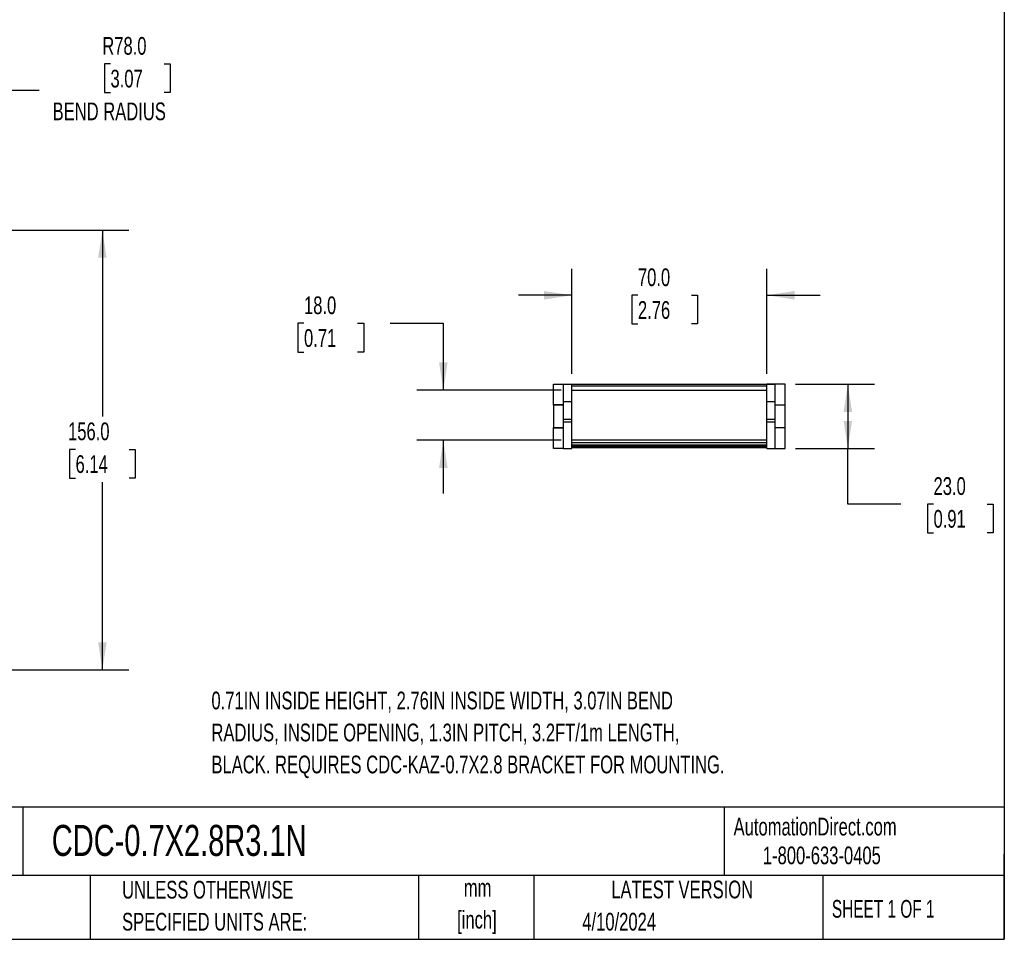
# Model space of a CAD drawing. Header units: millimetres. Extents: x 19 to 819, y 19 to 629.
# Tile 3 of 8: x 466 to 819, y 19 to 349. Entities that reach past the tile are written whole.
import ezdxf

# ---------------------------------------------------------------- set-up
doc = ezdxf.new("R2010")
doc.units = ezdxf.units.MM
doc.header["$LTSCALE"] = 3
doc.layers.add('DIMENSIONS', color=140, linetype='Continuous', lineweight=25)
doc.layers.add('TEXT', color=140, linetype='Continuous', lineweight=25)
doc.styles.add('SLDTEXTSTYLE0', font='TXT', dxfattribs={"width": 0.7})
doc.styles.add('SLDTEXTSTYLE1', font='TXT', dxfattribs={"width": 0.65})
doc.dimstyles.new('SLDDIMSTYLE0', dxfattribs={"dimtxt": 6.474023, "dimasz": 9.906, "dimexe": 0, "dimexo": 0.0625, "dimgap": 1.618506, "dimtad": 0, "dimtih": 1, "dimtoh": 1, "dimrnd": 1e-09, "dimzin": 4, "dimdsep": 46, "dimtxsty": 'SLDTEXTSTYLE0', "dimsah": 1, "dimcen": 0.09, "dimadec": 0, "dimazin": 1, "dimtfac": 1, "dimtofl": 0, "dimtmove": 0, "dimatfit": 3, "dimfxl": 0, "dimfrac": 2, "dimtolj": 1, "dimtzin": 12, "dimarcsym": 0})
doc.dimstyles.new('SLDDIMSTYLE1', dxfattribs={"dimtxt": 6.474023, "dimasz": 9.906, "dimexe": 0, "dimexo": 0.0625, "dimgap": 1.618506, "dimtad": 0, "dimtih": 1, "dimtoh": 1, "dimrnd": 1e-09, "dimzin": 4, "dimdsep": 46, "dimtxsty": 'SLDTEXTSTYLE0', "dimsah": 1, "dimcen": 0, "dimadec": 0, "dimazin": 1, "dimtfac": 1, "dimtofl": 0, "dimtmove": 0, "dimatfit": 3, "dimfxl": 0, "dimfrac": 2, "dimtolj": 1, "dimtzin": 12, "dimarcsym": 0})
doc.dimstyles.new('SLDDIMSTYLE4', dxfattribs={"dimtxt": 6.474023, "dimasz": 9.906, "dimexe": 0, "dimexo": 0.0625, "dimgap": 1.618506, "dimtad": 0, "dimtih": 1, "dimtoh": 1, "dimrnd": 1e-09, "dimzin": 4, "dimdsep": 46, "dimtxsty": 'SLDTEXTSTYLE0', "dimsah": 1, "dimcen": 0.09, "dimadec": 0, "dimazin": 1, "dimtfac": 1, "dimtmove": 0, "dimatfit": 0, "dimfxl": 0, "dimfrac": 2, "dimtolj": 1, "dimtzin": 12, "dimarcsym": 0})

# ---------------------------------------------------------------- blocks, each defined once
blk = doc.blocks.new('_D_1')
at = {"layer": 'DIMENSIONS'}
for p, q in [((498.67, 332.87), (496.49, 332.87)), ((496.49, 332.87), (496.49, 322.58)), ((517.91, 332.87), (520.08, 332.87)), ((520.08, 332.87), (520.08, 322.58)), ((407.72, 265.74), (456.48, 323.47)), ((456.48, 323.47), (473.14, 323.47)), ((496.49, 322.58), (498.67, 322.58)), ((520.08, 322.58), (517.91, 322.58))]:
    blk.add_line(p, q, dxfattribs=at)
blk.add_solid([(407.72, 265.74), (415.28, 272.33), (412.95, 274.29)], dxfattribs=at)
at = {"layer": 'DIMENSIONS', "char_height": 6.35, "attachment_point": 1, "style": 'SLDTEXTSTYLE0'}
for s, insert in [('R78.0', (495.72, 342.51)), ('3.07', (498.67, 330.77)), ('BEND RADIUS', (477.91, 319.03))]:
    blk.add_mtext(s, dxfattribs=dict(at, insert=insert))
blk = doc.blocks.new('_D_2')
at = {"layer": 'DIMENSIONS'}
for p, q in [((85.65, 273.26), (505.28, 273.26)), ((495.76, 273.26), (495.76, 206.43)), ((486.14, 194.69), (483.96, 194.69)), ((483.96, 194.69), (483.96, 184.4)), ((505.38, 194.69), (507.55, 194.69)), ((507.55, 194.69), (507.55, 184.4)), ((483.96, 184.4), (486.14, 184.4)), ((507.55, 184.4), (505.38, 184.4)), ((495.76, 115.65), (495.76, 182.95)), ((346.21, 115.65), (505.28, 115.65))]:
    blk.add_line(p, q, dxfattribs=at)
for points in [[(495.76, 273.26), (494.23, 263.36), (497.28, 263.36)], [(495.76, 115.65), (497.28, 125.55), (494.23, 125.55)]]:
    blk.add_solid(points, dxfattribs=at)
at = {"layer": 'DIMENSIONS', "char_height": 6.35, "attachment_point": 1, "style": 'SLDTEXTSTYLE0'}
for s, insert in [('156.0', (483.45, 204.32)), ('6.14', (486.14, 192.58))]:
    blk.add_mtext(s, dxfattribs=dict(at, insert=insert))
blk = doc.blocks.new('_D_3')
at = {"layer": 'DIMENSIONS'}
for p, q in [((664.03, 221.77), (664.03, 259.45)), ((734.03, 221.77), (734.03, 259.45)), ((664.03, 249.93), (644.98, 249.93)), ((687.78, 249.93), (685.6, 249.93)), ((685.6, 249.93), (685.6, 239.64)), ((707.01, 249.93), (709.19, 249.93)), ((709.19, 249.93), (709.19, 239.64)), ((734.03, 249.93), (753.08, 249.93)), ((685.6, 239.64), (687.78, 239.64)), ((709.19, 239.64), (707.01, 239.64))]:
    blk.add_line(p, q, dxfattribs=at)
for points in [[(664.03, 249.93), (654.12, 251.45), (654.12, 248.4)], [(734.03, 249.93), (743.93, 248.4), (743.93, 251.45)]]:
    blk.add_solid(points, dxfattribs=at)
at = {"layer": 'DIMENSIONS', "char_height": 6.35, "attachment_point": 1, "style": 'SLDTEXTSTYLE0'}
for s, insert in [('70.0', (687.78, 259.56)), ('2.76', (687.78, 247.82))]:
    blk.add_mtext(s, dxfattribs=dict(at, insert=insert))
blk = doc.blocks.new('_D_4')
at = {"layer": 'DIMENSIONS'}
for p, q in [((568.05, 239.88), (565.88, 239.88)), ((565.88, 239.88), (565.88, 229.59)), ((587.29, 239.88), (589.46, 239.88)), ((589.46, 239.88), (589.46, 229.59)), ((598.96, 239.88), (618.01, 239.88)), ((618.01, 239.88), (618.01, 215.96)), ((565.88, 229.59), (568.05, 229.59)), ((589.46, 229.59), (587.29, 229.59)), ((660.22, 215.96), (608.48, 215.96)), ((660.22, 197.96), (608.48, 197.96)), ((618.01, 197.96), (618.01, 178.91))]:
    blk.add_line(p, q, dxfattribs=at)
for points in [[(618.01, 215.96), (619.53, 225.86), (616.48, 225.86)], [(618.01, 197.96), (616.48, 188.05), (619.53, 188.05)]]:
    blk.add_solid(points, dxfattribs=at)
at = {"layer": 'DIMENSIONS', "char_height": 6.35, "attachment_point": 1, "style": 'SLDTEXTSTYLE0'}
for s, insert in [('18.0', (568.05, 249.51)), ('0.71', (568.05, 237.78))]:
    blk.add_mtext(s, dxfattribs=dict(at, insert=insert))
blk = doc.blocks.new('_D_5')
at = {"layer": 'DIMENSIONS'}
for p, q in [((744.34, 218.01), (772.57, 218.01)), ((763.05, 218.01), (763.05, 195.01)), ((744.34, 195.01), (772.57, 195.01)), ((763.05, 175.06), (763.05, 195.01)), ((782.1, 175.06), (763.05, 175.06)), ((793.77, 175.06), (791.59, 175.06)), ((791.59, 175.06), (791.59, 164.77)), ((813.01, 175.06), (815.18, 175.06)), ((815.18, 175.06), (815.18, 164.77)), ((791.59, 164.77), (793.77, 164.77)), ((815.18, 164.77), (813.01, 164.77))]:
    blk.add_line(p, q, dxfattribs=at)
for points in [[(763.05, 218.01), (761.52, 208.1), (764.57, 208.1)], [(763.05, 195.01), (764.57, 204.91), (761.52, 204.91)]]:
    blk.add_solid(points, dxfattribs=at)
at = {"layer": 'DIMENSIONS', "char_height": 6.35, "attachment_point": 1, "style": 'SLDTEXTSTYLE0'}
for s, insert in [('23.0', (793.77, 184.7)), ('0.91', (793.77, 172.96))]:
    blk.add_mtext(s, dxfattribs=dict(at, insert=insert))

msp = doc.modelspace()

# ---------------------------------------------------------------- linework, layer by layer
for p, q in [((657.525, 210.592), (657.525, 218.005)), ((657.525, 218.005), (661.025, 218.005)), ((661.025, 218.005), (664.025, 218.005)), ((661.025, 218.005), (661.025, 217.899)), ((664.025, 217.899), (661.025, 217.899)), ((661.025, 217.899), (661.025, 211.905)), ((664.025, 217.899), (664.025, 218.005)), ((734.025, 217.955), (664.025, 217.955)), ((664.025, 211.905), (664.025, 217.899)), ((664.025, 217.455), (734.025, 217.455)), ((664.025, 215.955), (734.025, 215.955)), ((737.025, 218.005), (734.025, 218.005)), ((734.025, 218.005), (734.025, 217.899)), ((737.025, 217.899), (734.025, 217.899)), ((734.025, 211.905), (734.025, 217.899)), ((737.025, 217.899), (737.025, 218.005)), ((740.525, 218.005), (737.025, 218.005)), ((737.025, 211.905), (737.025, 217.899)), ((740.525, 210.592), (740.525, 218.005)), ((661.025, 211.905), (664.025, 211.905)), ((661.025, 211.905), (661.025, 205.559)), ((664.025, 205.559), (664.025, 211.905)), ((734.025, 211.905), (737.025, 211.905)), ((734.025, 205.559), (734.025, 211.905)), ((737.025, 205.559), (737.025, 211.905)), ((661.025, 210.592), (657.525, 210.592)), ((657.525, 210.505), (657.525, 210.592)), ((661.025, 210.505), (657.525, 210.505)), ((657.525, 210.505), (657.525, 206.505)), ((737.025, 210.592), (740.525, 210.592)), ((740.525, 210.505), (737.025, 210.505)), ((740.525, 210.505), (740.525, 210.592)), ((740.525, 206.505), (740.525, 210.505)), ((657.525, 206.505), (657.525, 202.505)), ((661.025, 205.559), (664.025, 205.559)), ((661.025, 205.559), (661.025, 204.508)), ((664.025, 204.508), (664.025, 205.559)), ((734.025, 205.559), (737.025, 205.559)), ((734.025, 204.508), (734.025, 205.559)), ((737.025, 204.508), (737.025, 205.559)), ((740.525, 202.505), (740.525, 206.505)), ((657.525, 202.505), (661.025, 202.505)), ((657.525, 202.418), (657.525, 202.505)), ((657.525, 195.005), (657.525, 202.418)), ((657.525, 202.418), (661.025, 202.418)), ((661.025, 204.508), (664.025, 204.508)), ((661.025, 204.508), (661.025, 195.005)), ((664.025, 195.005), (664.025, 204.508)), ((734.025, 204.508), (737.025, 204.508)), ((734.025, 195.005), (734.025, 204.508)), ((737.025, 195.005), (737.025, 204.508)), ((737.025, 202.505), (740.525, 202.505)), ((740.525, 202.418), (737.025, 202.418)), ((740.525, 202.418), (740.525, 202.505)), ((740.525, 195.005), (740.525, 202.418)), ((734.025, 197.955), (664.025, 197.955)), ((661.025, 195.005), (657.525, 195.005)), ((661.025, 195.005), (664.025, 195.005)), ((664.025, 197.136), (734.025, 197.136)), ((664.025, 196.325), (734.025, 196.325)), ((664.025, 195.905), (734.025, 195.905)), ((734.025, 195.748), (664.025, 195.748)), ((664.025, 195.405), (734.025, 195.405)), ((734.025, 195.005), (737.025, 195.005)), ((737.025, 195.005), (740.525, 195.005))]:
    msp.add_line(p, q)
at = {"layer": 'TEXT'}
for p, q in [((819.15, 628.65), (819.15, 19.05)), ((819.15, 66.378), (19.05, 66.378)), ((467.277, 66.378), (467.277, 41.91)), ((718.726, 66.378), (718.726, 41.91)), ((819.15, 19.05), (819.15, 49.53)), ((819.15, 41.91), (19.05, 41.91)), ((491.341, 41.91), (491.341, 19.05)), ((609.073, 41.91), (609.073, 19.05)), ((650.436, 41.91), (650.436, 19.05)), ((754.046, 41.91), (754.046, 19.05)), ((19.05, 19.05), (819.15, 19.05))]:
    msp.add_line(p, q, dxfattribs=at)

# ---------------------------------------------------------------- texts
for s, insert, char_height, attachment_point, style in [('0.71IN INSIDE HEIGHT, 2.76IN INSIDE WIDTH, 3.07IN BEND', (534.861, 107.833), 6.35, 1, 'SLDTEXTSTYLE0'), ('RADIUS, INSIDE OPENING, 1.3IN PITCH, 3.2FT/1m LENGTH,', (534.861, 96.367), 6.35, 1, 'SLDTEXTSTYLE0'), ('BLACK. REQUIRES CDC-KAZ-0.7X2.8 BRACKET FOR MOUNTING.', (534.861, 84.9), 6.35, 1, 'SLDTEXTSTYLE0'), ('CDC-0.7X2.8R3.1N', (477.623, 60.056), 11.1125, 1, 'SLDTEXTSTYLE0'), ('AutomationDirect.com', (722.085, 62.63), 6.35, 1, 'SLDTEXTSTYLE0'), ('1-800-633-0405', (732.575, 52.311), 6.35, 1, 'SLDTEXTSTYLE0'), ('UNLESS OTHERWISE', (502.824, 40.002), 6.35, 1, 'SLDTEXTSTYLE0'), ('mm', (630.297, 40.723), 6.35, 2, 'SLDTEXTSTYLE0'), ('LATEST VERSION', (703.656, 40.092), 6.35, 2, 'SLDTEXTSTYLE0'), ('SHEET 1 OF 1', (757.324, 33.154), 6.35, 1, 'SLDTEXTSTYLE1'), ('SPECIFIED UNITS ARE:', (502.824, 28.535), 6.35, 1, 'SLDTEXTSTYLE0'), ('[inch]', (630.045, 29.257), 6.35, 2, 'SLDTEXTSTYLE0'), ('4/10/2024', (667.838, 28.54), 6.35, 1, 'SLDTEXTSTYLE0')]:
    msp.add_mtext(s, dxfattribs=dict(at, insert=insert, char_height=char_height, attachment_point=attachment_point, style=style))

# ---------------------------------------------------------------- dimensions: what is measured, and where the dimension line sits
at = {"layer": 'DIMENSIONS'}
dim = msp.add_radius_dim(center=(357.398, 206.146), mpoint=(407.722, 265.74), text='<>\\PBEND RADIUS', dimstyle='SLDDIMSTYLE1', dxfattribs=at)
dim.commit()
dim.dimension.update_dxf_attribs({"geometry": '_D_1', "text_midpoint": (508.287, 326.818), "dimtype": 164})
for base, p1, p2, dimstyle, picture, middle in [((495.757, 115.646), (81.84, 273.264), (342.398, 115.646), 'SLDDIMSTYLE0', '_D_2', (495.757, 194.687)), ((618.007, 215.955), (664.025, 197.955), (664.025, 215.955), 'SLDDIMSTYLE4', '_D_4', (618.007, 239.879)), ((763.048, 195.005), (740.525, 218.005), (740.525, 195.005), 'SLDDIMSTYLE0', '_D_5', (763.048, 175.063))]:
    dim = msp.add_linear_dim(base=base, p1=p1, p2=p2, angle=90, dimstyle=dimstyle, dxfattribs=at)
    dim.commit()
    dim.dimension.update_dxf_attribs({"geometry": picture, "text_midpoint": middle, "dimtype": 160})
dim = msp.add_linear_dim(base=(734.025, 249.928), p1=(664.025, 217.955), p2=(734.025, 217.955), dimstyle='SLDDIMSTYLE4', dxfattribs=at)
dim.commit()
dim.dimension.update_dxf_attribs({"geometry": '_D_3', "text_midpoint": (697.394, 249.928), "dimtype": 160})

doc.saveas('drawing.dxf')
